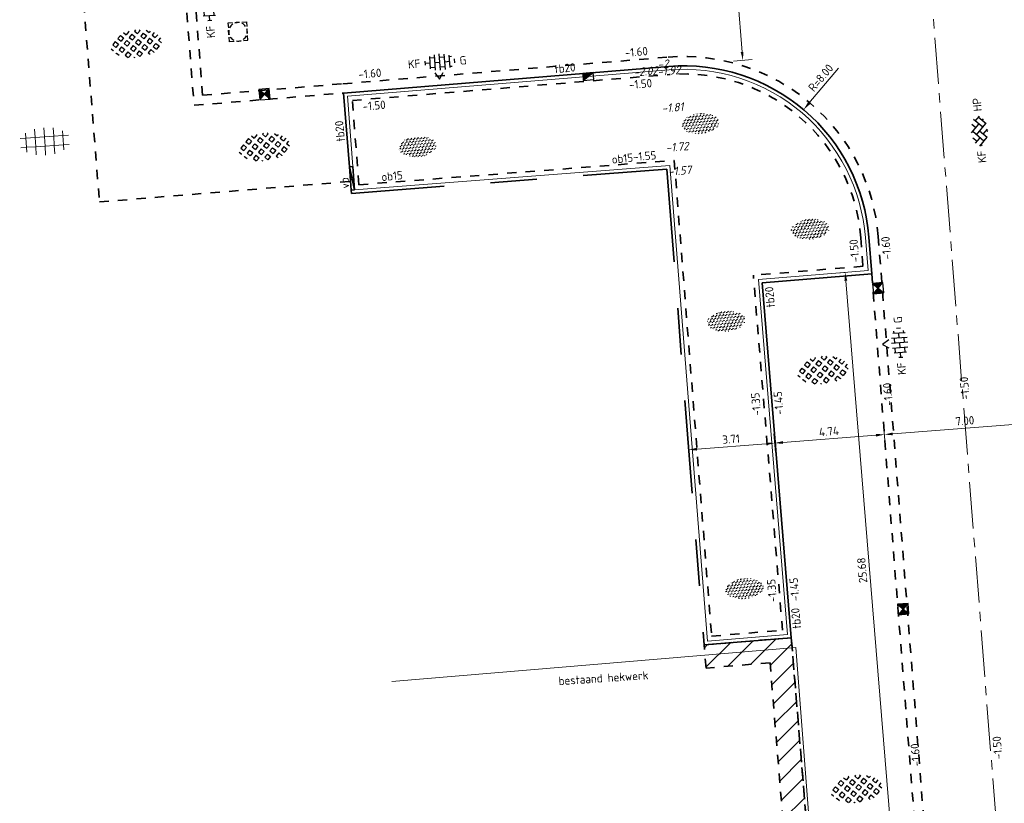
# Model space of a CAD drawing. Header units: metres. Extents: x 97990 to 98409, y 436026 to 436301.
# Tile 38 of 55: x 98265 to 98308, y 436136 to 436170. Entities that reach past the tile are written whole.
import ezdxf
from ezdxf.enums import TextEntityAlignment as Align

# ---------------------------------------------------------------- set-up
doc = ezdxf.new("R2010")
doc.units = ezdxf.units.M
for name, pattern in [('AM-AS-SO', [16, 10, -2, 2, -2]), ('VH-OPSLUITBAND-SO', [10, 4, -2, 2, -2]), ('ZZ-HIDDEN-SO', [4, 2, -2])]:
    doc.linetypes.add(name, pattern=pattern)
for name, color, linetype, lineweight in [('B-RO-OG-BEBOUWING-V', 254, 'Continuous', 18), ('B-WE-IE-TERREINAFSCHEIDING_KUNSTMATIG_HEKWERK-G', 252, 'IE-TERREINAFSCHEIDING-KUNSTMATIG', 18), ('B-WE-VH-GESLOTENVERHARDING_BETON-S-200', 252, 'Continuous', 18), ('B-WE-VH-NAP-T18-200', 252, 'Continuous', 18), ('N-WE-AM-AS_WEG-G', 10, 'AM-AS-SO', 18), ('N-WE-GR-BEPLANTING-S-200', 90, 'Continuous', 25), ('N-WE-IE-TERREINAFSCHEIDING-T18-200', 1, 'Continuous', 18), ('N-WE-RI-HWA_KOLK-S-200', 150, 'Continuous', 25), ('N-WE-RI-OVERIG_RIOOLPUT-OPHOOGTEBRENGEN-S-200', 1, 'Continuous', 25), ('N-WE-VH-FUNDERING_ZANDCEMENTSTABILISATIE-G', 7, 'ZZ-HIDDEN-SO', 35), ('N-WE-VH-HALFVERHARDING_GRASBETONSTEEN-S-200', 1, 'Continuous', 25), ('N-WE-VH-KANTOPSLUITING-T18-200', 1, 'Continuous', 18), ('N-WE-VH-KANTOPSLUITING_ACHTERKANTBAND-G', 1, 'Continuous', 18), ('N-WE-VH-KANTOPSLUITING_ELEMENT_VERLOOPBAND-G', 40, 'Continuous', 35), ('N-WE-VH-KANTOPSLUITING_OPSLUITBAND_150X250-G', 150, 'VH-OPSLUITBAND-SO', 35), ('N-WE-VH-KANTOPSLUITING_TROTTOIRBAND_180X200-G', 2, 'Continuous', 35), ('N-WE-VH-M-200', 7, 'Continuous', 18), ('N-WE-VH-MATERIAALGRENS-G', 7, 'ZZ-HIDDEN-SO', 35), ('N-WE-VH-NAP-T18-200', 4, 'Continuous', 18), ('N-WE-VH-OPENVERHARDING_BETONSTRAATSTEEN-S-200', 90, 'Continuous', 25)]:
    doc.layers.add(name, color=color, linetype=linetype, lineweight=lineweight)
doc.styles.add('NLCS-ISO', font='NLCS-ISO.ttf')
doc.styles.add('NLCS-ISO-M200-T18', font='NLCS-ISO.ttf', dxfattribs={"height": 0.36})
doc.styles.add('NLCS-ISO-M200-T18_CURSIEF', font='NLCS-ISO.ttf', dxfattribs={"oblique": 15, "height": 0.36})
doc.linetypes.add('IE-TERREINAFSCHEIDING-KUNSTMATIG', pattern='A,4,[82,NLCS.SHX,S=0.75,R=90,X=0,Y=0],4,-2', length=10)
doc.dimstyles.new('NLCS-M200-T18-PIJL_L2_H0', dxfattribs={"dimscale": 0.2, "dimtxt": 2.5, "dimasz": 1.8, "dimexe": 2, "dimexo": 2, "dimgap": 0.7, "dimtad": 1, "dimzin": 0, "dimdsep": 46, "dimtxsty": 'NLCS-ISO-M200-T18', "dimcen": 0, "dimdle": 2, "dimclrd": 256, "dimclre": 256, "dimclrt": 1, "dimadec": 0, "dimazin": 0, "dimtfac": 1, "dimtdec": 3, "dimtofl": 0, "dimtmove": 0, "dimatfit": 3, "dimfxl": 2, "dimfxlon": 1, "dimtfillclr": 256, "dimtolj": 1, "dimtzin": 0, "dimlwd": -1, "dimlwe": -1, "dimarcsym": 0})

# ---------------------------------------------------------------- blocks, each defined once
blk = doc.blocks.new('SVH-BSS_KEIFORMAAT_KEPER_KL-SO')
for p, q in [((-3.217335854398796, 0.2474873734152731), (-1.484924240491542, -1.484924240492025)), ((-3.217335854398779, -0.2474873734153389), (-2.969848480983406, 3.774758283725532e-14)), ((-2.561802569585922, 1.07687832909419), (-1.484924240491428, -2.748912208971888e-13)), ((-2.227386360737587, 0.7424621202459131), (-1.387291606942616, 1.582556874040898)), ((-2.227386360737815, -0.7424621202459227), (-2.461364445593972e-13, 1.484924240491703)), ((-1.540824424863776, -1.540824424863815), (2.086109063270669e-13, 2.082778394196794e-13)), ((-0.7424621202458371, 0.7424621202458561), (1.484924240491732, -1.48492424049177)), ((-0.2594888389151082, 1.744413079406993), (1.484924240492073, -2.322309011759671e-13)), ((0.742462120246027, 0.7424621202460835), (1.540824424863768, 1.540824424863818)), ((0.7424621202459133, -0.7424621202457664), (2.561802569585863, 1.07687832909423)), ((1.387291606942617, -1.582556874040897), (2.969848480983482, 9.325873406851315e-15)), ((2.227386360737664, 0.7424621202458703), (3.217335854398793, -0.2474873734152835)), ((-0.7424621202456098, -0.7424621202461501), (0.2594888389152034, -1.744413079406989)), ((-0.259488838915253, -1.744413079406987), (9.492406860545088e-14, -1.484924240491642)), ((2.227386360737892, -0.7424621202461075), (2.561802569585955, -1.076878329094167))]:
    blk.add_line(p, q)
at = {"style": 'NLCS-ISO'}
blk.add_attdef('FORMAAT', text='', height=1.8, dxfattribs=at).set_placement((-4.25, 3.445092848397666e-16), align=Align.MIDDLE_RIGHT)
blk.add_attdef('KLEUR', text='', height=1.8, dxfattribs=at).set_placement((4.25, 0), align=Align.MIDDLE_LEFT)
at = {"style": 'NLCS-ISO', "flags": 1}
blk.add_attdef('FUNCTIE', text='', height=1.8, dxfattribs=at).set_placement((-7.804418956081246e-16, -2.75), align=Align.TOP_CENTER)
blk = doc.blocks.new('SVH-GRASBETONSTEEN_02-SO')
for p, q in [((-3.020944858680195, 1.591916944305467), (-3.639663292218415, 2.210635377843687)), ((-3.639657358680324, 2.210629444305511), (-3.587975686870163, 2.262311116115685)), ((-3.020944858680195, 1.591916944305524), (-2.402226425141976, 2.210635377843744)), ((-2.40223235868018, 2.210629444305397), (-2.766716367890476, 2.575113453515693)), ((-0.546071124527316, 1.591916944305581), (-1.164789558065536, 2.210635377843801)), ((-1.164783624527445, 2.210629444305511), (-0.5460651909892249, 2.82934787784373)), ((0.07264137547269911, 2.210629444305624), (-0.5460770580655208, 2.829347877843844)), ((-0.5460711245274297, 1.591916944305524), (0.0726473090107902, 2.210635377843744)), ((0.6913657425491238, 2.82935381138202), (0.5625822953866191, 2.958137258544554)), ((0.6913657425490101, 2.829353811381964), (0.8046645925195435, 2.942652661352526)), ((1.928802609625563, 1.591916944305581), (1.310084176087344, 2.210635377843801)), ((1.310090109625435, 2.210629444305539), (1.894162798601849, 2.794702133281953)), ((1.928802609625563, 1.591916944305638), (2.547521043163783, 2.210635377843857)), ((2.547515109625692, 2.210629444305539), (1.980940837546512, 2.77720371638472)), ((4.403676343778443, 1.591916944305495), (3.874966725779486, 2.120626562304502)), ((-4.877106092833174, -0.2642442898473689), (-5.487478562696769, 0.346128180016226)), ((-4.258381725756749, 0.3544800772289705), (-4.877100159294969, 0.9731985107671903)), ((-4.877094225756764, 0.9731925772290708), (-4.258375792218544, 1.591911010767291)), ((-3.639669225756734, 0.9731925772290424), (-4.258387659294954, 1.591911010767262)), ((-4.258381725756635, 0.3544800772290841), (-3.639663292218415, 0.973198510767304)), ((-3.639657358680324, -0.2642442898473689), (-3.020938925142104, 0.354474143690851)), ((-2.402232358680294, -0.2642442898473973), (-3.020950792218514, 0.3544741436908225)), ((-1.783507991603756, 0.3544800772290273), (-2.402226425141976, 0.9731985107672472)), ((-2.402220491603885, 0.9731925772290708), (-1.783502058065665, 1.591911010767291)), ((-1.164795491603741, 0.9731925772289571), (-1.78351392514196, 1.591911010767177)), ((-1.783507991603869, 0.3544800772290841), (-1.16478955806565, 0.973198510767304)), ((-1.164783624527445, -0.2642442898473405), (-0.5460651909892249, 0.3544741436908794)), ((0.07264137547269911, -0.2642442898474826), (-0.5460770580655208, 0.3544741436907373)), ((0.6913657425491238, 0.354480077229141), (0.07264730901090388, 0.9731985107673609)), ((0.07265324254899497, 0.9731925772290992), (0.6913716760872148, 1.591911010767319)), ((1.310078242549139, 0.9731925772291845), (0.691359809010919, 1.591911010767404)), ((0.6913657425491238, 0.3544800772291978), (1.310084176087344, 0.9731985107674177)), ((1.310090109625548, -0.2642442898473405), (1.928808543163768, 0.3544741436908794)), ((2.547515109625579, -0.2642442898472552), (1.928796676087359, 0.3544741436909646)), ((3.166239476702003, 0.354480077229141), (2.547521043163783, 0.9731985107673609)), ((2.547526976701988, 0.9731925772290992), (3.166245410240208, 1.591911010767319)), ((3.784951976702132, 0.9731925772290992), (3.166233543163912, 1.591911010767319)), ((3.166239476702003, 0.354480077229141), (3.784957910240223, 0.9731985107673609)), ((3.784963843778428, -0.2642442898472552), (4.403682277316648, 0.3544741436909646)), ((5.022388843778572, -0.2642442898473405), (4.403670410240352, 0.3544741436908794)), ((4.403676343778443, 1.591916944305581), (4.521478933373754, 1.709719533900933)), ((5.420953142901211, 0.5746401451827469), (5.022394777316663, 0.9731985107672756)), ((5.022400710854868, 0.9731925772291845), (5.140131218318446, 1.090923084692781)), ((-5.351839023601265, -0.7389772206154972), (-4.877100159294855, -0.2642383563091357)), ((-4.824880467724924, -1.449467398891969), (-4.258375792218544, -0.8829627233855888)), ((-3.639669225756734, -1.501681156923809), (-4.258387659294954, -0.8829627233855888)), ((-4.120107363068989, -1.982119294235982), (-3.639663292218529, -1.501675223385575)), ((-3.020944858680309, -0.8829567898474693), (-3.639663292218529, -0.2642383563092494)), ((-3.020944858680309, -0.8829567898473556), (-2.402226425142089, -0.2642383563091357)), ((-1.783507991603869, -2.120393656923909), (-2.402226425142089, -1.501675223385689)), ((-2.402220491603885, -1.50168115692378), (-1.783502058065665, -0.8829627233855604)), ((-1.164795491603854, -1.501681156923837), (-1.783513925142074, -0.8829627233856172)), ((-1.783507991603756, -2.120393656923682), (-1.164789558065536, -1.501675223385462)), ((-0.546071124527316, -0.8829567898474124), (-1.164789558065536, -0.2642383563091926)), ((-0.546071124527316, -0.8829567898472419), (0.07264730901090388, -0.264238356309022)), ((0.6913657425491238, -2.120393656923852), (0.07264730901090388, -1.501675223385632)), ((0.07265324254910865, -1.50168115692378), (0.6913716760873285, -0.8829627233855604)), ((1.310078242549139, -1.501681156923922), (0.691359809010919, -0.8829627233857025)), ((0.6913657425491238, -2.120393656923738), (1.310084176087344, -1.501675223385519)), ((1.928802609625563, -0.8829567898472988), (1.310084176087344, -0.2642383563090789)), ((1.928802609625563, -0.8829567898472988), (2.547521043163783, -0.2642383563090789)), ((3.166239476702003, -2.120393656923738), (2.547521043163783, -1.501675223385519)), ((2.547526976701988, -1.501681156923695), (3.166245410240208, -0.8829627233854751)), ((3.784951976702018, -1.501681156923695), (3.166233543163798, -0.8829627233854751)), ((3.166239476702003, -2.120393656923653), (3.784957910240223, -1.501675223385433)), ((4.403676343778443, -0.8829567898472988), (3.784957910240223, -0.2642383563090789)), ((4.403676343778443, -0.8829567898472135), (5.022394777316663, -0.2642383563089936)), ((-3.290411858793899, -2.389872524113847), (-3.020938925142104, -2.120399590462)), ((-2.483972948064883, -2.657377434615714), (-3.020950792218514, -2.120399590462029)), ((-0.9755535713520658, -2.928348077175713), (-1.16478955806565, -2.739112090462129)), ((-1.164783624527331, -2.73911802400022), (-0.5460651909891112, -2.120399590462)), ((0.07264137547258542, -2.739118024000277), (-0.5460770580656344, -2.120399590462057)), ((-0.1599215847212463, -2.971680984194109), (0.07264730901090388, -2.739112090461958)), ((1.442749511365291, -2.871777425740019), (1.310084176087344, -2.739112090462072)), ((1.310090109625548, -2.739118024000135), (1.928808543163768, -2.120399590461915)), ((2.469643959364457, -2.661246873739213), (1.928796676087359, -2.120399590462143))]:
    blk.add_line(p, q)
at = {"style": 'NLCS-ISO'}
blk.add_attdef('FORMAAT', text='', height=1.8, dxfattribs=at).set_placement((-6.620801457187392, -0.09580145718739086), align=Align.MIDDLE_RIGHT)
blk.add_attdef('KLEUR', text='', height=1.8, dxfattribs=at).set_placement((6.429198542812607, -0.09580145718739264), align=Align.MIDDLE_LEFT)
at = {"style": 'NLCS-ISO', "flags": 1}
blk.add_attdef('FUNCTIE', text='', height=1.8, dxfattribs=at).set_placement((-7.110529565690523e-16, -3.975), align=Align.TOP_CENTER)
blk = doc.blocks.new('SRI-KOLK_STRAAT_01-SO')
h = blk.add_hatch(color=256)
h.dxf.hatch_style = 1
h.paths.add_polyline_path([(0, 1.125), (-1.125, 2.25), (-1.125, 1.110223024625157e-16)])
h.paths.add_polyline_path([(1.125, 2.25), (0, 1.125), (1.125, 1.110223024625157e-16)])
for p, q in [((-1.125, 1.530808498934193e-17), (1.125, 2.25)), ((1.125, 0), (-1.125, 2.25))]:
    blk.add_line(p, q)
blk.add_lwpolyline([(-1.125, 0), (1.125, 0), (1.125, 2.25), (-1.125, 2.25)], close=True)
blk = doc.blocks.new('*D288')
at = {"layer": 'Defpoints', "color": 0, "ltscale": 0.2, "transparency": 16777216}
for p in [(98301.97921776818, 436159.4409402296), (98304.4126136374, 436120.6123342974), (98304.412613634, 436120.6123343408)]:
    blk.add_point(p, dxfattribs=at)
at = {"layer": 'N-WE-VH-M-200', "ltscale": 0.2, "transparency": 16777216}
for p, q in [((98304.41261363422, 436120.6123343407), (98304.3814407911, 436121.0111178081)), ((98304.97961599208, 436121.0578770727), (98305.04196167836, 436120.260310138)), ((98304.05370851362, 436120.5842787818), (98303.69480339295, 436120.556223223)), ((98305.36969395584, 436120.6871491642), (98305.72859907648, 436120.7152047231))]:
    blk.add_line(p, q, dxfattribs=at)
for points in [[(98304.0583844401, 436120.5244612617), (98304.04903258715, 436120.6440963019), (98304.41261363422, 436120.6123343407)], [(98305.37436988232, 436120.6273316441), (98305.36501802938, 436120.7469666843), (98305.0107888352, 436120.6590936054)]]:
    blk.add_solid(points, dxfattribs=at)
at = {"layer": 'N-WE-VH-M-200', "color": 1, "ltscale": 0.2, "transparency": 16777216, "insert": (98305.0419616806, 436120.2603101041), "char_height": 0.36, "attachment_point": 5, "rotation": 4.469713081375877, "style": 'NLCS-ISO-M200-T18'}
blk.add_mtext('\\A1;0.60', dxfattribs=at)
blk = doc.blocks.new('*D292')
at = {"layer": 'Defpoints', "color": 0, "ltscale": 0.2, "transparency": 16777216}
for p in [(98293.23263783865, 436162.9390478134), (98297.29859998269, 436158.5455749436), (98297.83843901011, 436151.6395998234)]:
    blk.add_point(p, dxfattribs=at)
at = {"layer": 'N-WE-VH-M-200', "ltscale": 0.2, "transparency": 16777216}
for p, q in [((98294.10734956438, 436151.7491613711), (98294.16969525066, 436150.9515944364)), ((98297.80726616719, 436152.0383832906), (98297.86961185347, 436151.2408163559)), ((98294.49742752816, 436151.3784334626), (98297.47953388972, 436151.6115442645))]:
    blk.add_line(p, q, dxfattribs=at)
for points in [[(98294.50210345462, 436151.3186159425), (98294.49275160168, 436151.4382509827), (98294.13852240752, 436151.3503779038)], [(98297.48420981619, 436151.5517267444), (98297.47485796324, 436151.6713617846), (98297.83843901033, 436151.6395998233)]]:
    blk.add_solid(points, dxfattribs=at)
at = {"layer": 'N-WE-VH-M-200', "color": 1, "ltscale": 0.2, "transparency": 16777216, "insert": (98295.96354243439, 436151.8140156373), "char_height": 0.36, "attachment_point": 5, "rotation": 4.469713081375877, "style": 'NLCS-ISO-M200-T18'}
blk.add_mtext('\\A1;3.71', dxfattribs=at)
blk = doc.blocks.new('*D293')
at = {"layer": 'Defpoints', "color": 0, "ltscale": 0.2, "transparency": 16777216}
for p in [(98301.89573346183, 436160.5089262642), (98297.29859998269, 436158.5455749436), (98302.56019495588, 436152.0086987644)]:
    blk.add_point(p, dxfattribs=at)
at = {"layer": 'N-WE-VH-M-200', "ltscale": 0.2, "transparency": 16777216}
for p, q in [((98302.52902211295, 436152.4074822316), (98302.59136779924, 436151.6099152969)), ((98297.80726616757, 436152.0383832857), (98297.86961185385, 436151.240816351)), ((98298.19734413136, 436151.6676553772), (98302.2012898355, 436151.9806432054))]:
    blk.add_line(p, q, dxfattribs=at)
for points in [[(98298.20202005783, 436151.6078378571), (98298.19266820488, 436151.7274728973), (98297.83843901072, 436151.6395998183)], [(98302.20596576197, 436151.9208256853), (98302.19661390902, 436152.0404607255), (98302.56019495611, 436152.0086987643)]]:
    blk.add_solid(points, dxfattribs=at)
at = {"layer": 'N-WE-VH-M-200', "color": 1, "ltscale": 0.2, "transparency": 16777216, "insert": (98300.17437870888, 436152.1431760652), "char_height": 0.36, "attachment_point": 5, "rotation": 4.469713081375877, "style": 'NLCS-ISO-M200-T18'}
blk.add_mtext('\\A1;4.74', dxfattribs=at)
blk = doc.blocks.new('*D279')
at = {"layer": 'Defpoints', "color": 0, "ltscale": 0.2, "transparency": 16777216}
for p in [(98308.78676060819, 436162.1761563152), (98301.89573346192, 436160.5089262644), (98309.53890563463, 436152.5542235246)]:
    blk.add_point(p, dxfattribs=at)
at = {"layer": 'N-WE-VH-M-200', "ltscale": 0.2, "transparency": 16777216}
for p, q in [((98309.50773279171, 436152.9530069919), (98309.57007847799, 436152.1554400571)), ((98302.52902211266, 436152.4074822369), (98302.59136779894, 436151.6099153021)), ((98302.91910007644, 436152.0367543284), (98309.18000051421, 436152.5261679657))]:
    blk.add_line(p, q, dxfattribs=at)
for points in [[(98309.1846764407, 436152.4663504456), (98309.17532458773, 436152.5859854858), (98309.53890563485, 436152.5542235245)], [(98302.92377600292, 436151.9769368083), (98302.91442414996, 436152.0965718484), (98302.5601949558, 436152.0086987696)]]:
    blk.add_solid(points, dxfattribs=at)
at = {"layer": 'N-WE-VH-M-200', "color": 1, "ltscale": 0.2, "transparency": 16777216, "insert": (98306.02461202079, 436152.6004879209), "char_height": 0.36, "attachment_point": 5, "rotation": 4.469713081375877, "style": 'NLCS-ISO-M200-T18'}
blk.add_mtext('\\A1;7.00', dxfattribs=at)
blk = doc.blocks.new('*D283')
at = {"layer": 'Defpoints', "color": 0, "ltscale": 0.2, "transparency": 16777216}
for p in [(98295.89664780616, 436175.0956297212), (98293.28362564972, 436167.8601133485), (98296.46753095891, 436168.1207095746)]:
    blk.add_point(p, dxfattribs=at)
at = {"layer": 'N-WE-VH-M-200', "ltscale": 0.2, "transparency": 16777216}
for p, q in [((98295.89664781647, 436175.095629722), (98296.29531469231, 436175.1282598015)), ((98295.92601488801, 436174.7368295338), (98296.43816388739, 436168.4795097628)), ((98296.06886408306, 436168.088079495), (98296.86619783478, 436168.153339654))]:
    blk.add_line(p, q, dxfattribs=at)
for points in [[(98295.86621485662, 436174.7319350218), (98295.98581491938, 436174.7417240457), (98295.89664781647, 436175.095629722)], [(98296.378363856, 436168.4746152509), (98296.49796391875, 436168.4844042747), (98296.46753095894, 436168.1207095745)]]:
    blk.add_solid(points, dxfattribs=at)
at = {"layer": 'N-WE-VH-M-200', "color": 1, "ltscale": 0.2, "transparency": 16777216, "insert": (98295.86315588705, 436171.5820655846), "char_height": 0.36, "attachment_point": 5, "rotation": 94.67911395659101, "style": 'NLCS-ISO-M200-T18'}
blk.add_mtext('\\A1;7.00', dxfattribs=at)
blk = doc.blocks.new('*D154')
at = {"layer": 'Defpoints', "color": 0, "ltscale": 0.2, "transparency": 16777216}
for p in [(98300.87298368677, 436158.98969117), (98301.25972059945, 436159.0214589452), (98303.26110834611, 436133.4177109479)]:
    blk.add_point(p, dxfattribs=at)
at = {"layer": 'N-WE-VH-M-200', "ltscale": 0.2, "transparency": 16777216}
for p, q in [((98300.87298368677, 436158.98969117), (98300.47432639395, 436158.9569442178)), ((98302.94600089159, 436133.7530395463), (98300.90245594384, 436158.6308996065)), ((98302.97547314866, 436133.3942479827), (98302.57681585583, 436133.3615010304))]:
    blk.add_line(p, q, dxfattribs=at)
for points in [[(98300.84265734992, 436158.6259875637), (98300.96225453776, 436158.6358116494), (98300.87298368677, 436158.98969117)], [(98302.88620229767, 436133.7481275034), (98303.00579948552, 436133.7579515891), (98302.97547314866, 436133.3942479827)]]:
    blk.add_solid(points, dxfattribs=at)
at = {"layer": 'N-WE-VH-M-200', "color": 1, "ltscale": 0.2, "transparency": 16777216, "insert": (98301.6053025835, 436146.1657720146), "char_height": 0.36, "attachment_point": 5, "rotation": 94.69591093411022, "style": 'NLCS-ISO-M200-T18'}
blk.add_mtext('\\A1;25.68', dxfattribs=at)
blk = doc.blocks.new('*D208')
at = {"layer": 'Defpoints', "color": 0, "ltscale": 0.2, "transparency": 16777216}
for p in [(98299.08282238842, 436165.9966008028), (98293.92006411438, 436159.8854694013)]:
    blk.add_point(p, dxfattribs=at)
at = {"layer": 'N-WE-VH-M-200', "ltscale": 0.2, "transparency": 16777216}
blk.add_line((98300.58776642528, 436167.7779956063), (98299.31514651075, 436166.2716017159), dxfattribs=at)
blk.add_solid([(98299.26931302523, 436166.310322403), (98299.36097999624, 436166.2328810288), (98299.08282238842, 436165.9966008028)], dxfattribs=at)
at = {"layer": 'N-WE-VH-M-200', "color": 1, "ltscale": 0.2, "transparency": 16777216, "insert": (98299.82317327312, 436167.3688094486), "char_height": 0.36, "attachment_point": 5, "rotation": 49.808468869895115, "style": 'NLCS-ISO-M200-T18'}
blk.add_mtext('\\A1;R=8.00', dxfattribs=at)
blk = doc.blocks.new('SGR-BEPLANTING_SOORT_01_KL-SO')
h = blk.add_hatch()
h.set_pattern_fill('AGR-BEPLANTING_SOORT_01', color=256, scale=0.1, pattern_type=2)
h.set_pattern_definition([(59.99999999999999, (0, 0), (-0.2886752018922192, 0.4999998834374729), [0.144338, -0.4330130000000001]), (120, (0, 0), (-0.5773502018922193, -1.165625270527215e-07), [0.144338, -0.433013]), (270, (0, 0), (0.288675, -0.5000000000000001), [0.125, -0.875])])
edge = h.paths.add_edge_path()
edge.add_ellipse((0, 0), major_axis=(3.25, -8.51819583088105e-16), ratio=0.5384615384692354, start_angle=0, end_angle=359.9999999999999)
at = {"style": 'NLCS-ISO'}
blk.add_attdef('TYPE', text='', height=1.8, dxfattribs=at).set_placement((4.25, -1.446759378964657e-15), align=Align.MIDDLE_LEFT)
blk = doc.blocks.new('SRI-PUT_OPHOOGTEBRENGEN-SO')
for p, q in [((-2, -0.4999999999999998), (-2, 0.5)), ((-0.5, 2), (0.5, 2)), ((2, -0.4999999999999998), (2, 0.5000000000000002)), ((-0.5, -2), (0.5, -2))]:
    blk.add_line(p, q)
for points in [[(-1, 2), (-2, 2), (-2, 0.9999999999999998)], [(1, 2), (2, 2), (2, 0.9999999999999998)], [(-1, -2), (-2, -2), (-2, -0.9999999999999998)], [(1, -2), (2, -2), (2, -0.9999999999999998)]]:
    blk.add_lwpolyline(points)
for start, end in [(165.5224878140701, 194.4775121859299), (120, 150), (75.52248781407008, 104.4775121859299), (30, 59.99999999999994), (345.5224878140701, 14.47751218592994), (209.9999999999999, 239.9999999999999), (255.52248781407, 284.4775121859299), (300.0000000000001, 330.0000000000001)]:
    blk.add_arc((0, 0), 2, start, end)
blk = doc.blocks.new('SVH-BSS_KEIFORMAAT_HALFST_KL-SO')
for p, q in [((-3.149999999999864, -0.4307692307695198), (-3.149999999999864, 0.4307692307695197)), ((-3.149999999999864, 0), (-2.099999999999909, 0)), ((-2.099999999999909, -1.33561257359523), (-2.099999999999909, 1.33561257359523)), ((-2.100000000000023, 1.049999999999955), (-1.050000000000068, 1.049999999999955)), ((-1.049999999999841, -1.656152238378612), (-1.049999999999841, 1.656152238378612)), ((-1.049999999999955, 0), (0, 0)), ((1.13686837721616e-13, -1.75), (1.13686837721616e-13, 1.75)), ((-1.13686837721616e-13, 1.049999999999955), (1.049999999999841, 1.049999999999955)), ((1.050000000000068, -1.65615223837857), (1.050000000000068, 1.65615223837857)), ((1.049999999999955, 0), (2.099999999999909, 0)), ((2.100000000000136, -1.335612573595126), (2.100000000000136, 1.335612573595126)), ((2.099999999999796, 1.049999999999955), (2.600000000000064, 1.049999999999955)), ((3.150000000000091, -0.4307692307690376), (3.150000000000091, 0.4307692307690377)), ((3.149999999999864, 0), (3.25, 0)), ((-2.100000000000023, -1.050000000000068), (-1.050000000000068, -1.050000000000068)), ((-1.13686837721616e-13, -1.050000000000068), (1.049999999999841, -1.050000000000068)), ((2.099999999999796, -1.050000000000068), (2.599999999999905, -1.050000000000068))]:
    blk.add_line(p, q)
at = {"style": 'NLCS-ISO'}
blk.add_attdef('FORMAAT', text='', height=1.8, dxfattribs=at).set_placement((-4.25, 3.306314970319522e-16), align=Align.MIDDLE_RIGHT)
blk.add_attdef('KLEUR', text='', height=1.8, dxfattribs=at).set_placement((4.25, 0), align=Align.MIDDLE_LEFT)
at = {"style": 'NLCS-ISO', "flags": 1}
blk.add_attdef('FUNCTIE', text='', height=1.8, dxfattribs=at).set_placement((-7.804418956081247e-16, -2.75), align=Align.TOP_CENTER)
blk = doc.blocks.new('SRI-KOLK_TROTTOIR-SO')
blk.add_hatch(color=256).paths.add_polyline_path([(1.125000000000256, 1.499999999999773), (-1.124999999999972, 1.499999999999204), (-1.124999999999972, 5.684341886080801e-13)])
blk.add_line((-1.124999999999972, 0), (1.124999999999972, 1.499999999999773))
at = {"flags": 128}
blk.add_lwpolyline([(-1.124999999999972, 0), (1.124999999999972, 0), (1.124999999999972, 1.499999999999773), (-1.124999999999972, 1.499999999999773)], close=True, dxfattribs=at)
blk = doc.blocks.new('SVH-BETONPLAAT_BLOK-SO')
for p, q in [((-1.999999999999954, 1.001612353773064), (-1.999999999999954, 2.773240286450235)), ((0, 1.001612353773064), (0, 2.975)), ((1.999999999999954, 1.001612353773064), (1.999999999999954, 2.773240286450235)), ((-5.202452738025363, 1.001612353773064), (-3.999999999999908, 1.001612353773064)), ((-3.999999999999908, 1.001612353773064), (-3.999999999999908, 2.052211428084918)), ((-3.999999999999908, -0.9983876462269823), (-3.999999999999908, 1.001612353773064)), ((-3.999999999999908, 1.001612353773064), (-1.999999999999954, 1.001612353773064)), ((-1.999999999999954, -0.9983876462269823), (-1.999999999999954, 1.001612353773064)), ((-1.999999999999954, 1.001612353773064), (-9.992007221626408e-18, 1.001612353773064)), ((0, -0.9983876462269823), (0, 1.001612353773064)), ((0, 1.001612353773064), (1.999999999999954, 1.001612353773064)), ((1.999999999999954, -0.9983876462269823), (1.999999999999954, 1.001612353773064)), ((1.999999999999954, 1.001612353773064), (3.999999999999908, 1.001612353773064)), ((3.999999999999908, 1.001612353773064), (3.999999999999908, 2.052211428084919)), ((3.999999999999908, -0.9983876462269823), (3.999999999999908, 1.001612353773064)), ((3.999999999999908, 1.001612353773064), (5.202452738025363, 1.001612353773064)), ((-5.204590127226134, -0.9983876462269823), (-3.999999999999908, -0.9983876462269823)), ((-3.999999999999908, -2.052211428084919), (-3.999999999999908, -0.9983876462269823)), ((-3.999999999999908, -0.9983876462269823), (-1.999999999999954, -0.9983876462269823)), ((-1.999999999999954, -2.773240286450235), (-1.999999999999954, -0.9983876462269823)), ((-1.999999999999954, -0.9983876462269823), (-9.992007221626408e-18, -0.9983876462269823)), ((0, -2.975), (0, -0.9983876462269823)), ((0, -0.9983876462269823), (1.999999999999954, -0.9983876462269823)), ((1.999999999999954, -2.773240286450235), (1.999999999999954, -0.9983876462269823)), ((1.999999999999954, -0.9983876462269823), (3.999999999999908, -0.9983876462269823)), ((3.999999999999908, -2.052211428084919), (3.999999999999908, -0.9983876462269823)), ((3.999999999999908, -0.9983876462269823), (5.204590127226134, -0.9983876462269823))]:
    blk.add_line(p, q)
at = {"style": 'NLCS-ISO'}
blk.add_attdef('FORMAAT', text='', height=1.8, dxfattribs=at).set_placement((-6.25, 1.224646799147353e-16), align=Align.MIDDLE_RIGHT)
blk.add_attdef('KLEUR', text='', height=1.800000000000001, dxfattribs=at).set_placement((6.25, -3.33066907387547e-16), align=Align.MIDDLE_LEFT)
at = {"style": 'NLCS-ISO', "flags": 1}
blk.add_attdef('FUNCTIE', text='', height=1.8, dxfattribs=at).set_placement((-5.1676392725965e-16, -3.5), align=Align.TOP_CENTER)

msp = doc.modelspace()

# ---------------------------------------------------------------- hatches: boundary and pattern name
at = {"layer": 'B-RO-OG-BEBOUWING-V', "ltscale": 0.2, "transparency": 33554687}
h = msp.add_hatch(dxfattribs=at)
h.set_pattern_fill('ANSI31', color=252, scale=0.2)
h.set_pattern_definition([(45, (0, 0), (-0.4490128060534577, 0.4490128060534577), [])])
edge = h.paths.add_edge_path()
edge.add_line((98294.804, 436142.952), (98298.55420037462, 436143.2600531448))
edge.add_line((98298.55420037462, 436143.2600531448), (98299.38767484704, 436133.1134393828))
edge.add_line((98299.38767484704, 436133.1134393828), (98300.95745191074, 436114.00317016))
edge.add_line((98300.95745191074, 436114.00317016), (98301.60121158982, 436105.9656367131))
edge.add_arc((98295.09013221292, 436105.9081625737), 6.511333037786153, -85.27051999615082, 0.5057441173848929, ccw=False)
edge.add_line((98295.62700002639, 436099.4190000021), (98295.54640852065, 436100.4157472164))
edge.add_arc((98295.08826250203, 436105.909866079), 5.513187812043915, 274.7667774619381, 360.135085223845)
edge.add_line((98300.6014349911, 436105.9228644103), (98299.9607253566, 436113.922317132))
edge.add_line((98299.9607253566, 436113.922317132), (98298.391031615, 436133.031572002))
edge.add_line((98298.391031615, 436133.031572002), (98297.63942452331, 436142.181542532))
edge.add_line((98297.63942452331, 436142.181542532), (98294.88586738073, 436141.9553567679))
edge.add_line((98294.88586738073, 436141.9553567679), (98294.804, 436142.952))

# ---------------------------------------------------------------- linework, layer by layer
at = {"layer": 'B-WE-IE-TERREINAFSCHEIDING_KUNSTMATIG_HEKWERK-G', "ltscale": 0.2}
for p in [(98281.352, 436141.379), (98301.582, 436106.4)]:
    msp.add_line(p, (98298.747, 436142.844), dxfattribs=at)
at = {"layer": 'N-WE-AM-AS_WEG-G', "ltscale": 0.2}
msp.add_line((98304.48572625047, 436172.2869246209), (98310.71503141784, 436092.5975647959), dxfattribs=at)
at = {"layer": 'N-WE-VH-FUNDERING_ZANDCEMENTSTABILISATIE-G', "ltscale": 0.2}
for p, q in [((98279.93984342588, 436162.7636288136), (98293.51497548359, 436163.8134208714)), ((98293.51497548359, 436163.8134208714), (98295.12539509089, 436143.32957922)), ((98298.17672166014, 436143.5802246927), (98296.9211212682, 436158.8657464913)), ((98295.12539509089, 436143.32957922), (98298.17672166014, 436143.5802246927))]:
    msp.add_line(p, q, dxfattribs=at)
msp.add_lwpolyline([(98279.93984342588, 436162.7636288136), (98279.659205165, 436166.3926345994), (98293.3118342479, 436167.5112517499, -0.4146763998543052), (98301.54679792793, 436160.4816500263), (98301.64279445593, 436159.2535994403), (98296.9211212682, 436158.8657464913)], format="xyb", dxfattribs=at)
at = {"layer": 'N-WE-VH-KANTOPSLUITING_ACHTERKANTBAND-G'}
for p, q in [((98279.75585913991, 436162.5488038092), (98293.33124612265, 436163.5986155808)), ((98293.33124612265, 436163.5986155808), (98294.94174075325, 436143.1138196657)), ((98298.3924237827, 436143.3972695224), (98297.13682339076, 436158.682791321)), ((98294.94174075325, 436143.1138196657), (98298.3924237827, 436143.3972695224))]:
    msp.add_line(p, q, dxfattribs=at)
msp.add_lwpolyline([(98279.6787573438, 436163.5458270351), (98279.44445052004, 436166.5757090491), (98293.29571606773, 436167.7106013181, -0.4146845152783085), (98301.74618966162, 436160.4972364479), (98301.85771119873, 436159.0705797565), (98297.13682339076, 436158.682791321)], format="xyb", dxfattribs=at)
at = {"layer": 'N-WE-VH-KANTOPSLUITING_ELEMENT_VERLOOPBAND-G', "ltscale": 0.2}
for p, q in [((98279.67875734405, 436163.5458270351), (98279.52920386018, 436163.5342617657)), ((98279.52920386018, 436163.5342617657), (98279.75585913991, 436162.5488038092)), ((98279.75585913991, 436162.5488038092), (98279.60630565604, 436162.5372385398))]:
    msp.add_line(p, q, dxfattribs=at)
at = {"layer": 'N-WE-VH-KANTOPSLUITING_ELEMENT_VERLOOPBAND-G'}
msp.add_line((98279.52920385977, 436163.5342617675), (98279.60630565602, 436162.5372385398), dxfattribs=at)
msp.add_lwpolyline([(98279.75585913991, 436162.5488038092), (98279.6787573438, 436163.5458270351)], dxfattribs=at)
at = {"layer": 'N-WE-VH-KANTOPSLUITING_OPSLUITBAND_150X250-G'}
for p, q in [((98279.61787092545, 436162.3876850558), (98293.19344910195, 436163.437511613)), ((98293.19344910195, 436163.437511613), (98294.804, 436142.952))]:
    msp.add_line(p, q, dxfattribs=at)
at = {"layer": 'N-WE-VH-KANTOPSLUITING_TROTTOIRBAND_180X200-G'}
for p, q in [((98279.28338453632, 436166.7130148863), (98279.52920385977, 436163.5342617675)), ((98279.60630565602, 436162.5372385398), (98279.61787092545, 436162.3876850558)), ((98297.29859998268, 436158.5455749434), (98302.01889875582, 436158.9333149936)), ((98298.55420037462, 436143.2600531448), (98297.29859998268, 436158.5455749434)), ((98294.804, 436142.952), (98298.55420037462, 436143.2600531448))]:
    msp.add_line(p, q, dxfattribs=at)
msp.add_lwpolyline([(98279.28338453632, 436166.7130148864), (98293.28362564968, 436167.8601133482, -0.4146904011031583), (98301.89573346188, 436160.5089262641), (98302.01889875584, 436158.9333149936)], format="xyb", dxfattribs=at)
at = {"layer": 'N-WE-VH-MATERIAALGRENS-G', "ltscale": 0.2}
for p, q in [((98266.73557471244, 436243.5320668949), (98272.84644959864, 436166.1856098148)), ((98267.1343321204, 436243.5635713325), (98273.21361079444, 436166.6170332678)), ((98266.58303059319, 436189.7230691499), (98268.77049934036, 436162.0232627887)), ((98273.21361079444, 436166.6170332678), (98279.25072031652, 436167.1116789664)), ((98272.84644959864, 436166.1856098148), (98279.28338453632, 436166.7130148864)), ((98268.77049934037, 436162.0232627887), (98279.59203278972, 436162.9089834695)), ((98302.01889875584, 436158.9333149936), (98304.00885964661, 436133.4764293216)), ((98302.41768222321, 436158.9644878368), (98304.40764311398, 436133.5076021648)), ((98299.38767484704, 436133.1134393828), (98298.55420037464, 436143.2600531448))]:
    msp.add_line(p, q, dxfattribs=at)
msp.add_lwpolyline([(98279.25072031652, 436167.1116789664), (98293.2513774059, 436168.2588115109, -0.4147053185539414), (98302.29451692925, 436160.5400991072), (98302.41768222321, 436158.9644878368)], format="xyb", dxfattribs=at)
msp.add_lwpolyline([(98294.804, 436142.952), (98298.55420037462, 436143.2600531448), (98299.38767484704, 436133.1134393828), (98300.95745191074, 436114.00317016), (98301.60121158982, 436105.9656367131, -0.392783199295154), (98295.62700002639, 436099.4190000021), (98295.54640852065, 436100.4157472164, 0.3907299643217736), (98300.6014349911, 436105.9228644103), (98299.9607253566, 436113.922317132), (98298.391031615, 436133.031572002), (98297.63942452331, 436142.181542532), (98294.88586738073, 436141.9553567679)], format="xyb", close=True, dxfattribs=at)
at = {"layer": 'N-WE-VH-OPENVERHARDING_BETONSTRAATSTEEN-S-200', "ltscale": 0.2}
for points in [[(98283.21654114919, 436167.5859313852), (98283.41577089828, 436167.3133928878), (98283.56724502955, 436167.5901404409)], [(98302.75084336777, 436156.0904042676), (98302.47848727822, 436155.8909252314), (98302.75537331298, 436155.7397043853)]]:
    msp.add_lwpolyline(points, dxfattribs=at)

# ---------------------------------------------------------------- block references
at = {"layer": 'B-WE-VH-GESLOTENVERHARDING_BETON-S-200', "xscale": 0.2, "yscale": 0.2, "zscale": 0.2, "rotation": 3.827623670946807}
msp.add_blockref('SVH-BETONPLAAT_BLOK-SO', (98266.4163846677, 436164.628195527), dxfattribs=at)
at = {"layer": 'N-WE-GR-BEPLANTING-S-200', "xscale": 0.2499999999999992, "yscale": 0.2499999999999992, "zscale": 0.2499999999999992, "rotation": 5.122887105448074}
for p in [(98294.6422566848, 436165.4051340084), (98282.46243872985, 436164.4044721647), (98299.36944389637, 436160.8465497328), (98295.75833329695, 436156.8826114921), (98296.53705922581, 436145.3750617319)]:
    msp.add_blockref('SGR-BEPLANTING_SOORT_01_KL-SO', p, dxfattribs=at)
at = {"layer": 'N-WE-RI-HWA_KOLK-S-200'}
for name, p, xscale, yscale, rotation in [('SRI-KOLK_TROTTOIR-SO', (98289.82580980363, 436167.2758009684), 0.2000000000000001, 0.2000000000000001, 4.680000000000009), ('SRI-KOLK_STRAAT_01-SO', (98275.89609076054, 436166.4354797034), 0.2, 0.2, 4.684020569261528), ('SRI-KOLK_STRAAT_01-SO', (98302.06899487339, 436158.2924525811), 0.2, 0.2, 274.7), ('SRI-KOLK_STRAAT_01-SO', (98303.14916691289, 436144.4741829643), 0.2, 0.2, 274.7)]:
    msp.add_blockref(name, p, dxfattribs=dict(at, xscale=xscale, yscale=yscale, rotation=rotation))
at = {"layer": 'N-WE-RI-OVERIG_RIOOLPUT-OPHOOGTEBRENGEN-S-200', "xscale": 0.2, "yscale": 0.2, "zscale": 0.2, "rotation": 4.527491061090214}
msp.add_blockref('SRI-PUT_OPHOOGTEBRENGEN-SO', (98274.73516967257, 436169.3515609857), dxfattribs=at)
at = {"layer": 'N-WE-VH-HALFVERHARDING_GRASBETONSTEEN-S-200', "xscale": 0.2000000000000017, "yscale": 0.2000000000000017, "zscale": 0.2000000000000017, "rotation": 185.7237380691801}
for p in [(98270.34736877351, 436168.8380812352), (98275.86008725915, 436164.3920606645), (98299.90752725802, 436154.7838754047), (98301.35298257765, 436136.7535292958)]:
    msp.add_blockref('SVH-GRASBETONSTEEN_02-SO', p, dxfattribs=at)
at = {"layer": 'N-WE-VH-OPENVERHARDING_BETONSTRAATSTEEN-S-200', "ltscale": 0.2}
for p, xscale, yscale, zscale, rotation in [((98273.47478985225, 436170.4547692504), 0.2, 0.2, 0.2, 94.28649620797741), ((98283.42873583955, 436168.0474079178), 0.1999999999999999, 0.1999999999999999, 0.1999999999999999, 4.234071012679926), ((98303.22137290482, 436155.9544982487), 0.2, 0.2, 0.2, 94.28649620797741)]:
    msp.add_blockref('SVH-BSS_KEIFORMAAT_HALFST_KL-SO', p, dxfattribs=dict(at, xscale=xscale, yscale=yscale, zscale=zscale, rotation=rotation)).add_auto_attribs({'FORMAAT': 'KF', 'KLEUR': 'G'})
at = {"layer": 'N-WE-VH-OPENVERHARDING_BETONSTRAATSTEEN-S-200', "xscale": 0.2000000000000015, "yscale": 0.2000000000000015, "zscale": 0.2000000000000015, "rotation": 95.14720703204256}
msp.add_blockref('SVH-BSS_KEIFORMAAT_KEPER_KL-SO', (98306.65873187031, 436165.0776257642), dxfattribs=at).add_auto_attribs({'FORMAAT': 'KF', 'KLEUR': 'HP'})

# ---------------------------------------------------------------- texts
at = {"layer": 'B-WE-VH-NAP-T18-200', "linetype": 'Continuous', "style": 'NLCS-ISO-M200-T18_CURSIEF', "oblique": 15}
msp.add_text('-2.02', height=0.36, rotation=4.5980001, dxfattribs=at).set_placement((98292.815, 436167.509, -2.015), align=Align.RIGHT)
for s, p in [('-1.92', (98292.801, 436167.451, -1.917)), ('-2', (98292.814, 436167.764, -2.002)), ('-1.81', (98292.987, 436165.873, -1.808)), ('-1.72', (98293.162, 436164.176, -1.718)), ('-1.57', (98293.265, 436163.149, -1.573))]:
    msp.add_text(s, height=0.36, rotation=4.5980001, dxfattribs=at).set_placement(p)
at = {"layer": 'N-WE-IE-TERREINAFSCHEIDING-T18-200', "ltscale": 0.2, "style": 'NLCS-ISO-M200-T18'}
msp.add_text('bestaand hekwerk', height=0.36, rotation=3.783730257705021, dxfattribs=at).set_placement((98288.54787028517, 436141.2170132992))
at = {"layer": 'N-WE-VH-KANTOPSLUITING-T18-200', "ltscale": 0.2, "style": 'NLCS-ISO-M200-T18'}
for s, rotation, p in [('tb20', 5.71403795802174, (98288.38557142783, 436167.5613261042)), ('tb20', 95.25732701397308, (98279.34021164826, 436164.6434569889)), ('ob15', 5.71403795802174, (98290.84118853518, 436163.6698343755)), ('ob15', 5.71403795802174, (98280.9264314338, 436162.916073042)), ('vb', 95.25732701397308, (98279.5320487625, 436162.6140181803)), ('tb20', 95.25732701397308, (98297.85078146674, 436157.4982782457)), ('tb20', 95.25732701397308, (98298.97791643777, 436143.6645003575))]:
    msp.add_text(s, height=0.36, rotation=rotation, dxfattribs=at).set_placement(p)
at = {"layer": 'N-WE-VH-NAP-T18-200', "ltscale": 0.2, "style": 'NLCS-ISO-M200-T18'}
for s, rotation, p in [('-1.60', 4.679113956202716, (98291.403321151, 436168.2651776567)), ('-1.60', 4.679113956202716, (98279.93305534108, 436167.3324798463)), ('-1.50', 4.679113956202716, (98291.58570706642, 436166.8875328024)), ('-1.50', 4.679113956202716, (98280.11544125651, 436165.9548349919)), ('-1.55', 4.679113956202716, (98291.75234481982, 436163.7803147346)), ('-1.60', 94.46971307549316, (98302.8559972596, 436159.5621432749)), ('-1.50', 94.46971307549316, (98301.48660899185, 436159.4410002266)), ('-1.60', 94.46971307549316, (98302.93008047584, 436153.2629144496)), ('-1.50', 94.46971307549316, (98306.23466919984, 436153.5212336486)), ('-1.35', 94.46971307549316, (98297.25591492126, 436152.8316223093)), ('-1.45', 94.46971307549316, (98298.22419342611, 436152.8720691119)), ('-1.35', 94.46971307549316, (98297.9387560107, 436144.8068166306)), ('-1.45', 94.46971307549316, (98298.90703451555, 436144.8472634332)), ('-1.50', 94.46971307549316, (98307.64499605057, 436138.0437400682)), ('-1.60', 94.46971307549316, (98304.12073221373, 436137.7347480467))]:
    msp.add_text(s, height=0.36, rotation=rotation, dxfattribs=at).set_placement(p)

# ---------------------------------------------------------------- dimensions: what is measured, and where the dimension line sits
at = {"layer": 'N-WE-VH-M-200', "ltscale": 0.2}
for base, p1, p2, angle, override, picture, middle in [((98296.46753095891, 436168.1207095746), (98295.89664780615, 436175.0956297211), (98293.28362564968, 436167.8601133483), 94.67911395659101, {"dimclrt": 1, "dimtmove": 1}, '*D283', (98295.86315588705, 436171.5820655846)), ((98297.83843901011, 436151.6395998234), (98293.23263783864, 436162.9390478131), (98297.29859998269, 436158.5455749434), 184.4697130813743, {"dimtad": 4, "dimclrt": 1}, '*D292', (98295.96354243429, 436151.8140156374)), ((98309.53890563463, 436152.5542235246), (98301.89573346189, 436160.5089262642), (98308.78676060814, 436162.176156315), 184.4697130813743, {"dimtad": 4, "dimclrt": 1, "dimtmove": 1}, '*D279', (98306.02461202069, 436152.6004879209)), ((98302.56019495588, 436152.0086987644), (98297.29859998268, 436158.5455749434), (98301.89573346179, 436160.508926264), 184.4697130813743, {"dimtad": 4, "dimclrt": 1, "dimtmove": 1}, '*D293', (98300.17437870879, 436152.1431760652))]:
    dim = msp.add_linear_dim(base=base, p1=p1, p2=p2, angle=angle, dimstyle='NLCS-M200-T18-PIJL_L2_H0', override=override, dxfattribs=at)
    dim.commit()
    dim.dimension.update_dxf_attribs({"geometry": picture, "text_midpoint": middle})
dim = msp.add_radius_dim(center=(98293.92006411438, 436159.8854694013), mpoint=(98299.08282238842, 436165.9966008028), dimstyle='NLCS-M200-T18-PIJL_L2_H0', override={"dimpost": 'R=<>'}, dxfattribs=at)
dim.commit()
dim.dimension.update_dxf_attribs({"geometry": '*D208', "text_midpoint": (98299.82317327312, 436167.3688094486)})
dim = msp.add_linear_dim(base=(98304.412613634, 436120.6123343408), p1=(98301.97921776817, 436159.4409402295), p2=(98304.41261363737, 436120.6123342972), angle=184.4697130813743, dimstyle='NLCS-M200-T18-PIJL_L2_H0', override={"dimtmove": 2}, dxfattribs=at)
dim.commit()
dim.dimension.update_dxf_attribs({"geometry": '*D288', "text_midpoint": (98305.0419616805, 436120.2603101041), "dimtype": 128})
dim = msp.add_linear_dim(base=(98300.87298368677, 436158.98969117), p1=(98303.26110834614, 436133.417710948), p2=(98301.25972059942, 436159.0214589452), angle=94.69591093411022, dimstyle='NLCS-M200-T18-PIJL_L2_H0', dxfattribs=at)
dim.commit()
dim.dimension.update_dxf_attribs({"geometry": '*D154', "text_midpoint": (98301.60530258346, 436146.1657720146)})

doc.saveas('drawing.dxf')
